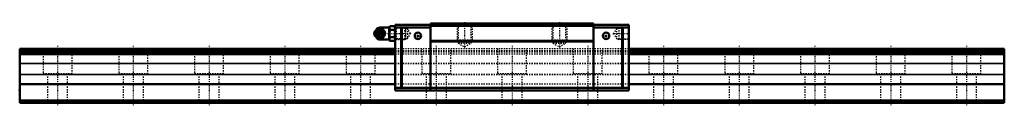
# Model space of a CAD drawing. Header units: millimetres. Extents: x -30 to 750, y -2 to 64.
import ezdxf

# ---------------------------------------------------------------- set-up
doc = ezdxf.new("R2010")
doc.units = ezdxf.units.MM
doc.linetypes.add('Center', pattern=[1.5, 0.45, -0.5, 0.05, -0.5])
doc.linetypes.add('Dashed', pattern=[2, 1, -1])
for name, color, linetype, lineweight in [('2d ConnectionPoints', 7, 'Continuous', 50), ('AM_0', 7, 'Continuous', 50), ('AM_4', 3, 'Continuous', 25), ('AM_5', 3, 'Continuous', 25), ('AM_7', 7, 'Center', 25), ('AM_9', 6, 'Dashed', 25)]:
    doc.layers.add(name, color=color, linetype=linetype, lineweight=lineweight)

# ---------------------------------------------------------------- blocks, each defined once
blk = doc.blocks.new('1_B_PT1_8_SRN_grease_nipple_joint_0_in_SRN55R1SS780LG300BPT1829750001_0')
at = {"layer": 'AM_0'}
for p, q in [((251.6, 56.96), (251.24, 56.44)), ((253.36, 58.19), (253.59, 58.5)), ((253.59, 58.5), (257.73, 58.5)), ((262.8, 59.8), (255.3, 59.8)), ((259.21, 55), (259.61, 55)), ((263.32, 60.77), (262.8, 59.88)), ((262.8, 59.88), (262.8, 50.12)), ((263.32, 60.77), (266.98, 60.77)), ((263.32, 57.89), (266.98, 57.89)), ((267.5, 59.88), (266.98, 60.77)), ((251.24, 53.56), (251.6, 53.04)), ((253.59, 51.5), (253.37, 51.8)), ((253.59, 51.5), (257.73, 51.5)), ((255.3, 50.2), (262.8, 50.2)), ((262.8, 50.12), (263.32, 49.23)), ((263.32, 52.11), (266.98, 52.11)), ((263.32, 49.23), (266.98, 49.23)), ((266.98, 49.23), (267.5, 50.12))]:
    blk.add_line(p, q, dxfattribs=at)
for points in [[(257.33, 58.5), (257.52, 57.95), (257.74, 57.37), (257.92, 56.96), (258.15, 56.54), (258.46, 56.04), (258.8, 55.55), (259.21, 55)], [(259.21, 55), (258.8, 54.45), (258.4, 53.87), (258.15, 53.46), (257.92, 53.04), (257.7, 52.54), (257.52, 52.05), (257.33, 51.5)], [(259.61, 55), (259.35, 55.73), (259.18, 56.13), (258.99, 56.53), (258.68, 57.09), (258.33, 57.66), (258.03, 58.09), (257.73, 58.5)], [(257.73, 51.5), (258.25, 52.23), (258.51, 52.63), (258.75, 53.03), (259.05, 53.59), (259.3, 54.16), (259.46, 54.59), (259.61, 55)], [(263.32, 60.77), (263.12, 60.4), (262.98, 60.02), (262.89, 59.62), (262.87, 59.23), (262.91, 58.89), (263, 58.56), (263.32, 57.89)], [(263.32, 57.89), (263.13, 57.17), (262.99, 56.45), (262.9, 55.7), (262.87, 54.95), (262.9, 54.24), (262.99, 53.53), (263.13, 52.82), (263.32, 52.11)], [(266.98, 57.89), (267.18, 58.26), (267.32, 58.64), (267.41, 59.04), (267.43, 59.43), (267.39, 59.77), (267.3, 60.1), (266.98, 60.77)], [(266.98, 52.11), (267.17, 52.83), (267.31, 53.55), (267.4, 54.3), (267.43, 55.05), (267.4, 55.76), (267.31, 56.47), (267.17, 57.18), (266.98, 57.89)], [(263.32, 52.11), (263.12, 51.74), (262.98, 51.36), (262.89, 50.96), (262.87, 50.57), (262.91, 50.23), (263, 49.9), (263.32, 49.23)], [(266.98, 49.23), (267.18, 49.6), (267.32, 49.98), (267.41, 50.38), (267.43, 50.77), (267.39, 51.11), (267.3, 51.44), (266.98, 52.11)]]:
    blk.add_lwpolyline(points, dxfattribs=at)
for centre, radius, start, end in [((255.3, 56.8), 3, 90, 159.94362), ((254.06, 55), 3.3, 270, 90), ((255.3, 53.2), 3, 200.05638, 270)]:
    blk.add_arc(centre, radius, start, end, dxfattribs=at)
for major_axis in [(0, 2.42), (0, -1.01)]:
    blk.add_ellipse((253.05, 55), major_axis=major_axis, ratio=0.927184, dxfattribs=at)
blk.add_ellipse((254.06, 55), major_axis=(0, 3.3), ratio=0.927184, start_param=2.207257, end_param=7.217521, dxfattribs=at)
at = {"layer": 'AM_4'}
for p, q in [((255.3, 59.8), (255.3, 58.52)), ((255.3, 51.49), (255.3, 50.2))]:
    blk.add_line(p, q, dxfattribs=at)
blk.add_ellipse((254.88, 55), major_axis=(0, 2.94), ratio=0.927184, start_param=3.533104, end_param=5.891674, dxfattribs=at)
at = {"layer": 'AM_5', "linetype": 'Dashed'}
for p, q in [((267.51, 59.86), (268.48, 59.26)), ((275.48, 59.08), (268.48, 59.26)), ((268.5, 50.14), (268.5, 59.86)), ((267.51, 50.14), (268.48, 50.74)), ((275.48, 50.92), (268.48, 50.74))]:
    blk.add_line(p, q, dxfattribs=at)
at = {"layer": 'AM_7'}
for p, q in [((250.59, 55), (280.18, 55)), ((254.06, 51.54), (254.06, 58.46))]:
    blk.add_line(p, q, dxfattribs=at)
at = {"layer": 'AM_9'}
for p, q in [((251.71, 55), (252.11, 55)), ((252.3, 56.8), (252.3, 53.2)), ((255.3, 58.52), (255.3, 51.49)), ((256.07, 57.46), (256.22, 57.36)), ((257.27, 55.69), (257.28, 55.61)), ((257.34, 55), (257.34, 54.97)), ((274.92, 59.67), (267.5, 59.86)), ((275.5, 59.06), (274.92, 59.67)), ((274.92, 59.67), (274.92, 50.33)), ((275.5, 59.06), (275.5, 50.94)), ((256.25, 52.67), (256.14, 52.59)), ((267.5, 50.14), (274.92, 50.33)), ((274.92, 50.33), (275.5, 50.94))]:
    blk.add_line(p, q, dxfattribs=at)
for points in [[(251.71, 55), (251.9, 55.55), (252.12, 56.13), (252.13, 56.16)], [(252.11, 53.88), (252.08, 53.96), (251.9, 54.45), (251.71, 55)], [(253.98, 58.5), (253.72, 57.77), (253.56, 57.37), (253.36, 56.97), (253.06, 56.41), (252.71, 55.84), (252.41, 55.41), (252.11, 55)], [(252.11, 55), (252.63, 54.27), (252.89, 53.87), (253.13, 53.47), (253.43, 52.91), (253.68, 52.34), (253.84, 51.91), (253.98, 51.5)], [(252.18, 55.38), (252.2, 55.5), (252.28, 55.85), (252.39, 56.18), (252.54, 56.5), (252.73, 56.79), (252.95, 57.05), (253.19, 57.28), (253.46, 57.48), (253.75, 57.64), (254.05, 57.75), (254.37, 57.83), (254.69, 57.86), (255.02, 57.84), (255.34, 57.78), (255.66, 57.68), (255.95, 57.53), (256.07, 57.46)], [(256.14, 52.59), (256.02, 52.51), (255.73, 52.36), (255.43, 52.24), (255.11, 52.17), (254.79, 52.14), (254.46, 52.16), (254.14, 52.22), (253.83, 52.33), (253.53, 52.48), (253.25, 52.67), (253, 52.9), (252.77, 53.16), (252.58, 53.45), (252.42, 53.76), (252.29, 54.09), (252.21, 54.44), (252.18, 54.65)], [(252.32, 56.57), (252.53, 56.96), (252.84, 57.46), (253.18, 57.95), (253.36, 58.19)], [(254.8, 51.84), (254.68, 51.82), (254.36, 51.81), (254.04, 51.86), (253.74, 51.96), (253.46, 52.12), (253.22, 52.32), (253.01, 52.56), (252.83, 52.85), (252.69, 53.16), (252.52, 53.73), (252.44, 54.32), (252.41, 55.23), (252.5, 56.14), (252.6, 56.57), (252.75, 56.99), (252.97, 57.38), (253.25, 57.71), (253.55, 57.93), (253.88, 58.09), (254.17, 58.17), (254.48, 58.19), (254.8, 58.16)], [(254.8, 58.16), (254.95, 58.12), (255.08, 58.08), (255.19, 58.03), (255.3, 57.98)], [(255.3, 52.02), (255.91, 52.36), (256.44, 52.72), (256.89, 53.09), (257.26, 53.48), (257.55, 53.89), (257.74, 54.3), (257.85, 54.71), (257.87, 55.13), (257.79, 55.55), (257.63, 55.96), (257.38, 56.37), (257.04, 56.77), (256.61, 57.15), (256.11, 57.51), (255.53, 57.86), (255.3, 57.98)], [(257.28, 55.61), (257.29, 55.59), (257.33, 55.23), (257.34, 55)], [(253.37, 51.8), (253.18, 52.05), (252.78, 52.63), (252.53, 53.04), (252.32, 53.43)], [(255.3, 52.02), (255.18, 51.96), (255.06, 51.91), (254.93, 51.87), (254.8, 51.84)]]:
    blk.add_lwpolyline(points, dxfattribs=at)
for centre, start, end in [((255.3, 56.8), 159.94362, 180), ((255.3, 53.2), 180, 200.05638)]:
    blk.add_arc(centre, 3, start, end, dxfattribs=at)
for centre, major_axis, start_param, end_param in [((254.06, 55), (0, 3.3), 0.934336, 2.207257), ((256.08, 55), (0, -3.44), 3.553259, 5.871519), ((254.88, 55), (0, 2.94), 5.891674, 6.930695), ((256.08, 55), (0, 3.44), 2.729926, 6.694852), ((254.88, 55), (0, 2.94), 2.509365, 3.533104)]:
    blk.add_ellipse(centre, major_axis=major_axis, ratio=0.927184, start_param=start_param, end_param=end_param, dxfattribs=at)
blk.add_ellipse((254.62, 55), major_axis=(0, -2.94), ratio=0.927184, dxfattribs=at)
blk = doc.blocks.new('2_SRN55RSSB_PT1_81_Slide25_55_0_in_SRN55R1SS780LG300BPT1829750001_0')
at = {"layer": 'AM_0'}
for p, q in [((295.5, 63), (295.5, 10)), ((424.5, 63), (295.5, 63)), ((424.5, 63), (424.5, 10)), ((267.5, 61.8), (267.5, 10)), ((272.19, 61.8), (267.5, 61.8)), ((272.19, 59.8), (267.5, 59.8)), ((272.19, 61.3), (272.69, 61.8)), ((272.19, 61.8), (272.19, 61.3)), ((272.19, 60.3), (272.19, 11.5)), ((272.69, 59.8), (272.19, 60.3)), ((295.5, 61.8), (272.69, 61.8)), ((295.5, 59.8), (272.69, 59.8)), ((272.69, 59.8), (272.69, 12)), ((424.5, 61), (295.5, 61)), ((424.5, 61.8), (447.31, 61.8)), ((424.5, 59.8), (447.31, 59.8)), ((447.81, 61.3), (447.31, 61.8)), ((447.31, 59.8), (447.81, 60.3)), ((447.31, 59.8), (447.31, 12)), ((447.81, 61.8), (452.5, 61.8)), ((447.81, 61.8), (447.81, 61.3)), ((447.81, 60.3), (447.81, 11.5)), ((447.81, 59.8), (452.5, 59.8)), ((452.5, 61.8), (452.5, 10)), ((424.5, 49.2), (295.5, 49.2)), ((424.5, 48.7), (295.5, 48.7)), ((272.19, 12), (267.5, 12)), ((267.5, 10), (452.5, 10)), ((272.19, 11.5), (272.69, 12)), ((272.69, 12), (447.31, 12)), ((447.81, 11.5), (447.31, 12)), ((447.81, 12), (452.5, 12))]:
    blk.add_line(p, q, dxfattribs=at)
for centre in [(285.5, 53.2), (434.5, 53.2)]:
    blk.add_circle(centre, 2.6, dxfattribs=at)
at = {"layer": 'AM_5', "linetype": 'Dashed'}
for p, q in [((316.5, 63), (316.5, 50)), ((328.5, 63), (328.5, 50)), ((391.5, 63), (391.5, 50)), ((403.5, 63), (403.5, 50)), ((276.28, 59.06), (275.5, 59.66)), ((275.5, 59.66), (275.5, 50.34)), ((443.82, 59.06), (444.6, 59.66)), ((452.5, 59.86), (444.6, 59.66)), ((444.6, 59.66), (444.6, 50.34)), ((276.28, 50.94), (275.5, 50.34)), ((317.45, 48.7), (316.5, 50)), ((316.5, 50), (328.5, 50)), ((327.55, 48.7), (328.5, 50)), ((392.45, 48.7), (391.5, 50)), ((391.5, 50), (403.5, 50)), ((402.55, 48.7), (403.5, 50)), ((443.82, 50.94), (444.6, 50.34)), ((452.5, 50.14), (444.6, 50.34))]:
    blk.add_line(p, q, dxfattribs=at)
at = {"layer": 'AM_7'}
for p, q in [((322.5, 63.93), (322.5, 43.56)), ((397.5, 63.93), (397.5, 43.56)), ((285.5, 50.47), (285.5, 55.93)), ((434.5, 50.47), (434.5, 55.93)), ((439.92, 55), (453.2, 55)), ((282.77, 53.2), (288.23, 53.2)), ((431.77, 53.2), (437.23, 53.2))]:
    blk.add_line(p, q, dxfattribs=at)
at = {"layer": 'AM_9'}
for p, q in [((316.5, 63), (317.45, 62.05)), ((327.55, 62.05), (328.5, 63)), ((391.5, 63), (392.45, 62.05)), ((402.55, 62.05), (403.5, 63)), ((268.1, 59.27), (267.5, 59.86)), ((277.24, 59.03), (268.1, 59.27)), ((268.1, 59.27), (268.1, 50.73)), ((279.57, 55), (277.24, 59.03)), ((277.24, 59.03), (277.24, 50.97)), ((277.24, 50.97), (279.57, 55)), ((424.5, 62.2), (295.5, 62.2)), ((317.45, 62.05), (317.45, 47.4)), ((317.45, 62.05), (327.55, 62.05)), ((327.55, 47.4), (327.55, 62.05)), ((392.45, 62.05), (392.45, 47.4)), ((392.45, 62.05), (402.55, 62.05)), ((402.55, 47.4), (402.55, 62.05)), ((442.86, 59.03), (440.53, 55)), ((440.53, 55), (442.86, 50.97)), ((452, 59.27), (442.86, 59.03)), ((442.86, 59.03), (442.86, 50.97)), ((452.5, 59.76), (452, 59.27)), ((452, 59.27), (452, 50.73)), ((267.5, 50.14), (268.1, 50.73)), ((268.1, 50.73), (277.24, 50.97)), ((317.45, 47.4), (327.55, 47.4)), ((317.45, 47.4), (322.5, 44.48)), ((322.5, 44.48), (327.55, 47.4)), ((392.45, 47.4), (397.5, 44.48)), ((392.45, 47.4), (402.55, 47.4)), ((397.5, 44.48), (402.55, 47.4)), ((442.86, 50.97), (452, 50.73)), ((452, 50.73), (452.5, 50.24)), ((452.5, 43), (267.5, 43)), ((452.5, 41.34), (267.5, 41.34)), ((452.5, 40.5), (267.5, 40.5)), ((452.5, 40.25), (267.5, 40.25)), ((452.5, 38.6), (267.5, 38.6)), ((452.5, 31.18), (267.5, 31.18)), ((452.5, 30.98), (267.5, 30.98)), ((452.5, 22.55), (267.5, 22.55)), ((452.5, 22.35), (267.5, 22.35)), ((452.5, 14.83), (267.5, 14.83))]:
    blk.add_line(p, q, dxfattribs=at)
blk = doc.blocks.new('3_SRG55R78030_Track_0_in_SRN55R1SS780LG300BPT1829750001_0')
at = {"layer": 'AM_0'}
for p, q in [((-30, 43), (-30, 0)), ((267.5, 43), (-30, 43)), ((267.5, 41.34), (-30, 41.34)), ((267.5, 40.5), (-30, 40.5)), ((267.5, 40.25), (-30, 40.25)), ((750, 43), (452.5, 43)), ((750, 41.34), (452.5, 41.34)), ((750, 40.5), (452.5, 40.5)), ((750, 40.25), (452.5, 40.25)), ((750, 43), (750, 0)), ((267.5, 38.6), (-30, 38.6)), ((750, 38.6), (452.5, 38.6)), ((267.5, 14.83), (-30, 14.83)), ((750, 14.83), (452.5, 14.83)), ((750, 2), (-30, 2)), ((750, 0), (-30, 0))]:
    blk.add_line(p, q, dxfattribs=at)
at = {"layer": 'AM_4'}
for p, q in [((267.5, 31.18), (-30, 31.18)), ((267.5, 30.98), (-30, 30.98)), ((750, 31.18), (452.5, 31.18)), ((750, 30.98), (452.5, 30.98)), ((267.5, 22.55), (-30, 22.55)), ((267.5, 22.35), (-30, 22.35)), ((750, 22.55), (452.5, 22.55)), ((750, 22.35), (452.5, 22.35))]:
    blk.add_line(p, q, dxfattribs=at)
at = {"layer": 'AM_7'}
for p, q in [((0, 45.15), (0, -2.15)), ((60, 45.15), (60, -2.15)), ((120, 45.15), (120, -2.15)), ((180, 45.15), (180, -2.15)), ((240, 45.15), (240, -2.15)), ((300, 45.15), (300, -2.15)), ((360, 45.15), (360, -2.15)), ((420, 45.15), (420, -2.15)), ((480, 45.15), (480, -2.15)), ((540, 45.15), (540, -2.15)), ((600, 45.15), (600, -2.15)), ((660, 45.15), (660, -2.15)), ((720, 45.15), (720, -2.15))]:
    blk.add_line(p, q, dxfattribs=at)
at = {"layer": 'AM_9'}
for p, q in [((-11.5, 43), (-11.5, 23)), ((11.5, 23), (11.5, 43)), ((48.5, 43), (48.5, 23)), ((71.5, 23), (71.5, 43)), ((108.5, 43), (108.5, 23)), ((131.5, 23), (131.5, 43)), ((168.5, 43), (168.5, 23)), ((191.5, 23), (191.5, 43)), ((228.5, 43), (228.5, 23)), ((251.5, 23), (251.5, 43)), ((452.5, 43), (267.5, 43)), ((452.5, 41.34), (267.5, 41.34)), ((452.5, 40.5), (267.5, 40.5)), ((452.5, 40.25), (267.5, 40.25)), ((288.5, 43), (288.5, 23)), ((311.5, 23), (311.5, 43)), ((348.5, 43), (348.5, 23)), ((371.5, 23), (371.5, 43)), ((408.5, 43), (408.5, 23)), ((431.5, 23), (431.5, 43)), ((468.5, 43), (468.5, 23)), ((491.5, 23), (491.5, 43)), ((528.5, 43), (528.5, 23)), ((551.5, 23), (551.5, 43)), ((588.5, 43), (588.5, 23)), ((611.5, 23), (611.5, 43)), ((648.5, 43), (648.5, 23)), ((671.5, 23), (671.5, 43)), ((708.5, 43), (708.5, 23)), ((731.5, 23), (731.5, 43)), ((452.5, 38.6), (267.5, 38.6)), ((452.5, 31.18), (267.5, 31.18)), ((452.5, 30.98), (267.5, 30.98)), ((11.5, 23), (-11.5, 23)), ((-8, 23), (-8, 0)), ((8, 0), (8, 23)), ((71.5, 23), (48.5, 23)), ((52, 23), (52, 0)), ((68, 0), (68, 23)), ((131.5, 23), (108.5, 23)), ((112, 23), (112, 0)), ((128, 0), (128, 23)), ((191.5, 23), (168.5, 23)), ((172, 23), (172, 0)), ((188, 0), (188, 23)), ((251.5, 23), (228.5, 23)), ((232, 23), (232, 0)), ((248, 0), (248, 23)), ((452.5, 22.55), (267.5, 22.55)), ((452.5, 22.35), (267.5, 22.35)), ((311.5, 23), (288.5, 23)), ((292, 23), (292, 0)), ((308, 0), (308, 23)), ((371.5, 23), (348.5, 23)), ((352, 23), (352, 0)), ((368, 0), (368, 23)), ((431.5, 23), (408.5, 23)), ((412, 23), (412, 0)), ((428, 0), (428, 23)), ((491.5, 23), (468.5, 23)), ((472, 23), (472, 0)), ((488, 0), (488, 23)), ((551.5, 23), (528.5, 23)), ((532, 23), (532, 0)), ((548, 0), (548, 23)), ((611.5, 23), (588.5, 23)), ((592, 23), (592, 0)), ((608, 0), (608, 23)), ((671.5, 23), (648.5, 23)), ((652, 23), (652, 0)), ((668, 0), (668, 23)), ((731.5, 23), (708.5, 23)), ((712, 23), (712, 0)), ((728, 0), (728, 23)), ((452.5, 14.83), (267.5, 14.83))]:
    blk.add_line(p, q, dxfattribs=at)

msp = doc.modelspace()

# ---------------------------------------------------------------- linework, layer by layer
at = {"layer": '2d ConnectionPoints'}
for p in [(267.5, 55), (452.5, 55), (285.5, 53.2), (285.5, 53.2), (434.5, 53.2), (434.5, 53.2), (-30, 10), (360, 10), (0, 0), (0, 0)]:
    msp.add_point(p, dxfattribs=at)

# ---------------------------------------------------------------- block references
for name in ['2_SRN55RSSB_PT1_81_Slide25_55_0_in_SRN55R1SS780LG300BPT1829750001_0', '1_B_PT1_8_SRN_grease_nipple_joint_0_in_SRN55R1SS780LG300BPT1829750001_0', '3_SRG55R78030_Track_0_in_SRN55R1SS780LG300BPT1829750001_0']:
    msp.add_blockref(name, (0, 0))

doc.saveas('drawing.dxf')
